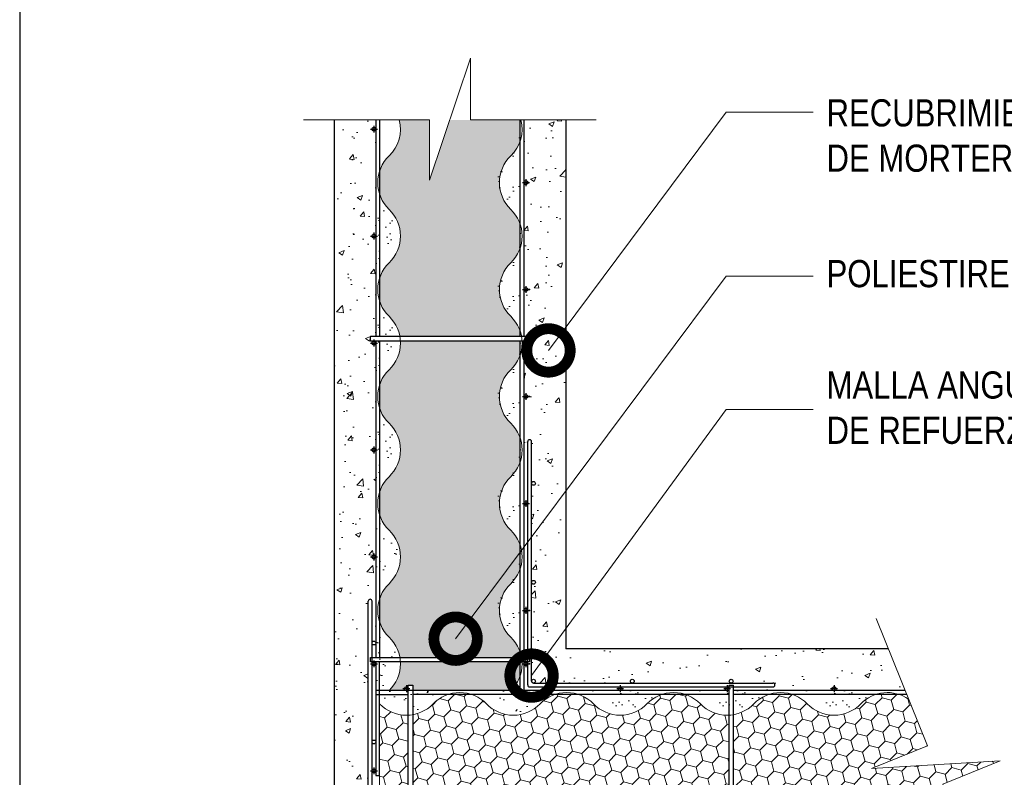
# Model space of a CAD drawing. Header units: millimetres. Extents: x 0 to 30, y 0 to 35.5.
# Tile 1 of 4: x 4 to 13.1, y 15 to 22. Entities that reach past the tile are written whole.
import ezdxf

# ---------------------------------------------------------------- set-up
doc = ezdxf.new("R2010")
doc.units = ezdxf.units.MM
doc.linetypes.add('CONTINUA', pattern=[0])
doc.linetypes.add('DASHED2', pattern=[9.524999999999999, 6.35, -3.175])
for name, color, linetype, lineweight in [('CONSTRUPANEL', 170, 'Continuous', 20), ('hatch', 252, 'Continuous', 0), ('LAMINA ACCESORIOS', 1, 'Continuous', 30), ('TEXTO', 7, 'DASHED2', 0)]:
    doc.layers.add(name, color=color, linetype=linetype, lineweight=lineweight)
doc.styles.add('Erika', font='techl___.ttf', dxfattribs={"height": 0.25})
doc.dimstyles.new('Erika', dxfattribs={"dimtxt": 0.25, "dimasz": 0.8, "dimexe": 0.5, "dimexo": 0.5, "dimgap": 0, "dimtad": 0, "dimlfac": 0.1, "dimzin": 1, "dimdsep": 46, "dimtxsty": 'Erika', "dimblk": 'DOTSMALL', "dimcen": 2.5, "dimse1": 1, "dimse2": 1, "dimclrd": 252, "dimclre": 252, "dimclrt": 256, "dimadec": 0, "dimazin": 0, "dimtfac": 1, "dimtmove": 0, "dimatfit": 3, "dimldrblk": 'DOTSMALL', "dimfxl": 1, "dimlwd": 0, "dimlwe": 0, "dimarcsym": 0})
pattern_1 = [(127.5, (43.91091846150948, -217.836710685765), (-0.2158042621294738, -0.0070552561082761), [0, -0.17024, 0, -0.1904, 0, -0.182]), (97.49999999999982, (43.91091846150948, -217.836710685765), (-0.3160803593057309, 0.1982149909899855), [0, -0.09183999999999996, 0, -0.15344, 0, -0.05879999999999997]), (57.49999999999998, (43.91091846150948, -217.9744706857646), (-0.0006338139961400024, 0.3487838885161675), [0, -0.05599999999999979, 0, -0.2015999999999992, 0, -0.2631999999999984]), (47.5, (43.91091846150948, -217.9744706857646), (-0.09829966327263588, 0.3366861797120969), [0, -0.028, 0, -0.13216, 0, -0.1512])]
pattern_2 = [(37.50000000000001, (-226.3322056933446, -20.82661461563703), (-0.007055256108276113, 0.2158042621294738), [0, -0.17024, 0, -0.1904, 0, -0.182]), (7.500000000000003, (-226.3322056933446, -20.82661461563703), (0.1982149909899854, 0.3160803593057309), [0, -0.09183999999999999, 0, -0.15344, 0, -0.0588]), (327.5, (-226.4699656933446, -20.82661461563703), (0.3487838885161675, 0.0006338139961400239), [0, -0.05600000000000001, 0, -0.2016, 0, -0.2632]), (317.5, (-226.4699656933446, -20.82661461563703), (0.3366861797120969, 0.09829966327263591), [0, -0.028, 0, -0.13216, 0, -0.1512])]
pattern_3 = [(105, (3.532781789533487, -8.522587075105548), (-0.1071651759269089, 0.107165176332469), [0.0875, -0.175]), (225, (3.532781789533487, -8.522587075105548), (-0.03922517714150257, -0.1463903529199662), [0.0875, -0.175]), (165, (3.532781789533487, -8.522587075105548), (-0.1463903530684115, -0.03922517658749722), [-0.175, 0.0875])]

# ---------------------------------------------------------------- blocks, each defined once
blk = doc.blocks.new('_DotSmall')
at = {"color": 0, "linetype": 'ByBlock', "const_width": 0.5}
blk.add_lwpolyline([(-0.0625, 0, 1), (0.0625, 0, 1)], format="xyb", close=True, dxfattribs=at)

msp = doc.modelspace()

# ---------------------------------------------------------------- hatches: boundary and pattern name
at = {"layer": 'hatch', "linetype": 'Continuous'}
h = msp.add_hatch(dxfattribs=at)
h.set_pattern_fill('AR-CONC', color=256, scale=0.06999999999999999, style=0)
h.set_pattern_definition([(49.99999999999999, (3.532781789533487, -8.522587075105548), (0.5020821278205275, -0.04392649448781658), [0.0525, -0.5775]), (355, (3.532781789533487, -8.522587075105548), (-0.09712593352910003, 0.5265344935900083), [0.042, -0.4620000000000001]), (100.4513999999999, (3.574621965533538, -8.526247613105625), (0.404956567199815, 0.4826076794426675), [0.04461813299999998, -0.4907994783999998]), (46.18420000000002, (3.532781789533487, -8.38258707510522), (0.7470687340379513, -0.1158633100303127), [0.07874999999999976, -0.8662499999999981]), (96.63559999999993, (3.595037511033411, -8.392242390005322), (0.6542638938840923, 0.6818825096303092), [0.0669272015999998, -0.7361990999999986]), (351.1842, (3.532781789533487, -8.38258707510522), (0.654263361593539, 0.6818830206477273), [0.06300000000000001, -0.6930000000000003]), (21, (3.602781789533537, -8.41758707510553), (0.4178349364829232, -0.2818332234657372), [0.0525, -0.5775]), (326.0000000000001, (3.602781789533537, -8.41758707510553), (0.1703207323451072, 0.5076050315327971), [0.042, -0.4620000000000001]), (71.4514, (3.63760135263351, -8.441073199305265), (0.5881558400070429, 0.2257713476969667), [0.04461813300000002, -0.4907994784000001]), (37.50000000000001, (3.532781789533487, -8.522587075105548), (0.008511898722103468, 0.2330256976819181), [0, -0.4564, 0, -0.469, 0, -0.4637500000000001]), (7.500000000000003, (3.532781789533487, -8.522587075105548), (0.184148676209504, 0.2760881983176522), [0, -0.2674, 0, -0.4459, 0, -0.17675]), (327.5, (3.37668178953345, -8.522587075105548), (0.3736757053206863, -0.01578841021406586), [0, -0.175, 0, -0.546, 0, -0.7245]), (317.5, (3.3066817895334, -8.522587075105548), (0.4082303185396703, 0.07007348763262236), [0, -0.2275, 0, -0.3626, 0, -0.5145000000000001])])
edge = h.paths.add_edge_path(flags=17)
edge.add_line((9.02592441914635, 21.05914252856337), (8.640924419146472, 21.05914252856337))
edge.add_line((8.640924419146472, 21.05914252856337), (8.640924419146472, 20.48231302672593))
edge.add_arc((8.6584244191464, 20.48231305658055), 0.01749999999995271, -9.774535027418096e-05, 180.0000977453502, ccw=False)
edge.add_arc((8.6584244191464, 20.48231299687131), 0.01749999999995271, -180.00009774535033, 9.774535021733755e-05, ccw=False)
edge.add_line((8.640924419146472, 20.48231302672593), (8.640924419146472, 19.49811302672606))
edge.add_arc((8.6584244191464, 19.49811305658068), 0.01749999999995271, -9.774535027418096e-05, 180.0000977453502, ccw=False)
edge.add_arc((8.6584244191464, 19.49811299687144), 0.01749999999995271, -180.00009774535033, 9.774535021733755e-05, ccw=False)
edge.add_line((8.640924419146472, 19.49811302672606), (8.640924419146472, 19.06551302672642))
edge.add_line((8.640924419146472, 19.06551302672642), (8.68992441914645, 19.06551302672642))
edge.add_line((8.68992441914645, 19.06551302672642), (8.68992441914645, 19.02351302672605))
edge.add_line((8.68992441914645, 19.02351302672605), (8.6584244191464, 19.02351302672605))
edge.add_arc((8.6584244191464, 19.00601302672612), 0.01749999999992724, 0, 90, ccw=False)
edge.add_arc((8.6584244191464, 19.0060129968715), 0.01749999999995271, -180.00009774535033, 9.774535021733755e-05, ccw=False)
edge.add_line((8.640924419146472, 19.00601302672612), (8.640924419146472, 18.51394942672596))
edge.add_arc((8.6584244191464, 18.51394945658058), 0.01749999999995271, -9.774535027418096e-05, 180.0000977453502, ccw=False)
edge.add_arc((8.6584244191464, 18.51394939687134), 0.01749999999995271, -180.00009774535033, 9.774535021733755e-05, ccw=False)
edge.add_line((8.640924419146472, 18.51394942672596), (8.640924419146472, 17.52974942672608))
edge.add_arc((8.658424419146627, 17.52974942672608), 0.01750000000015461, 16.75543390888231, 180, ccw=False)
edge.add_line((8.67518143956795, 17.53479445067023), (8.67518143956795, 18.09922826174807))
edge.add_arc((8.692681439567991, 18.09922826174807), 0.01750000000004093, 0, 180, ccw=False)
edge.add_line((8.710181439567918, 18.09922826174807), (8.710181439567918, 17.71422826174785))
edge.add_arc((8.727681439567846, 17.71422826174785), 0.01749999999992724, 0, 180, ccw=False)
edge.add_arc((8.727681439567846, 17.71422826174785), 0.01750000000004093, -180, 0, ccw=False)
edge.add_line((8.710181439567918, 17.71422826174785), (8.710181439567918, 16.80422826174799))
edge.add_arc((8.727681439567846, 16.80422826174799), 0.01749999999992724, 0, 180, ccw=False)
edge.add_arc((8.727681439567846, 16.80422826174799), 0.01750000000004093, -180, 0, ccw=False)
edge.add_line((8.710181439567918, 16.80422826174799), (8.710181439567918, 16.51640645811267))
edge.add_line((8.710181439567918, 16.51640645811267), (9.02592441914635, 16.96296234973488))
edge.add_line((9.02592441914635, 16.96296234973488), (9.02592441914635, 21.05914252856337))
edge = h.paths.add_edge_path(flags=17)
edge.add_line((9.02592441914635, 16.4857352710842), (9.025924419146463, 16.96296234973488))
edge.add_line((9.025924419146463, 16.96296234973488), (8.710181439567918, 16.51640645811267))
edge.add_line((8.710181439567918, 16.51640645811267), (8.710181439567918, 15.89422826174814))
edge.add_arc((8.727681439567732, 15.89422826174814), 0.01749999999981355, 63.475075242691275, 180, ccw=False)
edge.add_line((8.735496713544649, 15.90988621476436), (9.02592441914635, 16.4857352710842))
edge = h.paths.add_edge_path(flags=17)
edge.add_line((9.025924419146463, 16.1923994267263), (9.025924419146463, 16.48573527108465))
edge.add_line((9.025924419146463, 16.48573527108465), (8.735496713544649, 15.90988621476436))
edge.add_arc((8.727681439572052, 15.89422826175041), 0.01749999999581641, -7.444327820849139e-09, 63.47507525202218, ccw=False)
edge.add_arc((8.727681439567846, 15.89422826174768), 0.01750000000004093, -89.99999999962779, 1.4887859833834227e-09, ccw=False)
edge.add_line((8.72768143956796, 15.87672826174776), (9.637681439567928, 15.87672826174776))
edge.add_arc((9.637681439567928, 15.89422826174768), 0.01749999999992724, 179.9999999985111, 270, ccw=False)
edge.add_arc((9.637681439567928, 15.89422826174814), 0.01750000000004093, 0, 180, ccw=False)
edge.add_arc((9.637681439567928, 15.89422826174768), 0.01750000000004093, -90, 1.4887859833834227e-09, ccw=False)
edge.add_line((9.637681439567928, 15.87672826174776), (10.5476814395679, 15.87672826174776))
edge.add_arc((10.54768143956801, 15.89422826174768), 0.01749999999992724, 179.9999999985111, 269.9999999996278, ccw=False)
edge.add_arc((10.54768143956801, 15.89422826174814), 0.01750000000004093, 0, 180, ccw=False)
edge.add_arc((10.54768143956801, 15.89422826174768), 0.01749999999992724, -90.00000000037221, 1.4887859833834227e-09, ccw=False)
edge.add_line((10.5476814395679, 15.87672826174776), (10.93268143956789, 15.87672826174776))
edge.add_arc((10.93268143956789, 15.85922826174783), 0.01749999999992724, -90, 90, ccw=False)
edge.add_line((10.93268143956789, 15.8417282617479), (10.57001801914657, 15.8417282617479))
edge.add_line((10.57001801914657, 15.8417282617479), (10.57001801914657, 15.80739942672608))
edge.add_line((10.57001801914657, 15.80739942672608), (11.49471801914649, 15.80739942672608))
edge.add_arc((11.49471801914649, 15.82489942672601), 0.01749999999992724, 180, 270, ccw=False)
edge.add_arc((11.49471801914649, 15.82489942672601), 0.01749999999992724, 0, 180, ccw=False)
edge.add_arc((11.49471801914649, 15.82489942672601), 0.01750000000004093, -90, 0, ccw=False)
edge.add_line((11.49471801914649, 15.80739942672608), (12.47891801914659, 15.80739942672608))
edge.add_arc((12.47891801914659, 15.82489942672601), 0.01749999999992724, 180, 270, ccw=False)
edge.add_arc((12.47891801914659, 15.82489942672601), 0.01750000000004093, 0, 180, ccw=False)
edge.add_arc((12.47891801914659, 15.82489942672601), 0.01749999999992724, -90, 0, ccw=False)
edge.add_line((12.47891801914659, 15.80739942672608), (12.14988875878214, 15.80739942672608))
edge.add_line((12.14988875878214, 15.80739942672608), (11.99461708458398, 16.1923994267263))
edge.add_line((11.99461708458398, 16.1923994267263), (9.025924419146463, 16.1923994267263))
edge = h.paths.add_edge_path()
edge.add_line((6.891904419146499, 14.05837942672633), (11.93748778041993, 14.05837942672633))
edge.add_line((11.93748778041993, 14.05837942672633), (12.14866666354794, 14.05837942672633))
edge.add_line((12.14866666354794, 14.05837942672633), (12.25469313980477, 14.05837942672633))
edge.add_line((12.25469313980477, 14.05837942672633), (12.4191558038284, 14.05837942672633))
edge.add_line((12.4191558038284, 14.05837942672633), (12.41917440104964, 14.05837942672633))
edge.add_arc((12.64011217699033, 13.12363689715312), 0.9604983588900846, 76.70150905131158, 103.29849094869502, ccw=False)
edge.add_arc((13.75317721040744, 14.64770878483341), 1.069205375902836, 191.017215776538, 213.4483079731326, ccw=False)
edge.add_line((12.7036774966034, 14.4433794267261), (12.97101801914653, 14.4433794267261))
edge.add_arc((12.97101801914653, 14.42587942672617), 0.01749999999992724, 0, 90, ccw=False)
edge.add_arc((12.97101801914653, 14.42587942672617), 0.01750000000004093, -180, 0, ccw=False)
edge.add_arc((12.97101801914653, 14.42587942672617), 0.01749999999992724, 90, 180, ccw=False)
edge.add_line((12.97101801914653, 14.4433794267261), (11.98681801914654, 14.4433794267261))
edge.add_arc((11.98681801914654, 14.42587942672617), 0.01749999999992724, 0, 90, ccw=False)
edge.add_arc((11.98681801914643, 14.42587942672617), 0.01750000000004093, -180, 0, ccw=False)
edge.add_arc((11.98681801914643, 14.42587942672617), 0.01749999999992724, 89.99999999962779, 180, ccw=False)
edge.add_line((11.98681801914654, 14.4433794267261), (11.00261801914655, 14.4433794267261))
edge.add_arc((11.00261801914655, 14.42587942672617), 0.01749999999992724, 0, 90, ccw=False)
edge.add_arc((11.00261801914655, 14.42587942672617), 0.01749999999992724, -180, 0, ccw=False)
edge.add_arc((11.00261801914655, 14.42587942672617), 0.01750000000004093, 90, 180, ccw=False)
edge.add_line((11.00261801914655, 14.4433794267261), (10.57001801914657, 14.4433794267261))
edge.add_line((10.57001801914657, 14.4433794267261), (10.57001801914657, 14.39437942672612))
edge.add_line((10.57001801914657, 14.39437942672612), (10.52801801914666, 14.39437942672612))
edge.add_line((10.52801801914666, 14.39437942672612), (10.52801801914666, 14.42587942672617))
edge.add_arc((10.51051801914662, 14.42587942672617), 0.01750000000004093, -180, 0, ccw=False)
edge.add_arc((10.5105180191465, 14.42587942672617), 0.01749999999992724, 90, 180, ccw=False)
edge.add_line((10.5105180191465, 14.4433794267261), (10.01845441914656, 14.4433794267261))
edge.add_arc((10.01845441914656, 14.42587942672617), 0.01749999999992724, 0, 90, ccw=False)
edge.add_arc((10.01845441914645, 14.42587942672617), 0.01750000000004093, -180, 0, ccw=False)
edge.add_arc((10.01845441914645, 14.42587942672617), 0.01749999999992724, 89.99999999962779, 180, ccw=False)
edge.add_line((10.01845441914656, 14.4433794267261), (9.034254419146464, 14.4433794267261))
edge.add_arc((9.034254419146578, 14.42587942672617), 0.01749999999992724, 0, 90.00000000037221, ccw=False)
edge.add_line((9.051754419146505, 14.42587942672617), (9.061913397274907, 14.42587942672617))
edge.add_arc((9.079404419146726, 14.42531893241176), 0.0174999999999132, 0, 178.1646027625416, ccw=False)
edge.add_arc((9.079404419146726, 14.4253189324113), 0.01749999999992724, -90, 1.4887859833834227e-09, ccw=False)
edge.add_line((9.079404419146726, 14.40781893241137), (9.464404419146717, 14.40781893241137))
edge.add_arc((9.464404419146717, 14.39031893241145), 0.01749999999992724, -90, 90, ccw=False)
edge.add_line((9.464404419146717, 14.37281893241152), (7.224404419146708, 14.37281893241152))
edge.add_arc((7.224404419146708, 14.39031893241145), 0.01749999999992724, 180, 270, ccw=False)
edge.add_line((7.206904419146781, 14.39031893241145), (7.206904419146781, 16.63031893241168))
edge.add_arc((7.224404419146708, 16.63031893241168), 0.01749999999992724, 0, 180, ccw=False)
edge.add_line((7.241904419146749, 16.63031893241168), (7.241904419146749, 16.24531893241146))
edge.add_arc((7.259404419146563, 16.24531899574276), 0.01749999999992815, -0.00020734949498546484, 180.0002073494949, ccw=False)
edge.add_line((7.27690441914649, 16.24531893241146), (7.27690441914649, 17.03764942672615))
edge.add_arc((7.259404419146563, 17.03764942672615), 0.01749999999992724, -180, 0, ccw=False)
edge.add_arc((7.259404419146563, 17.03764942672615), 0.01750000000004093, 0, 180, ccw=False)
edge.add_line((7.27690441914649, 17.03764942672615), (7.27690441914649, 18.02184942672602))
edge.add_arc((7.259404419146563, 18.02184942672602), 0.01749999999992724, -180, 0, ccw=False)
edge.add_arc((7.259404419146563, 18.02184942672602), 0.01750000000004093, 0, 180, ccw=False)
edge.add_line((7.27690441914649, 18.02184942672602), (7.27690441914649, 19.00601302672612))
edge.add_arc((7.259404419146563, 19.00601302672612), 0.01749999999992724, -180, 0, ccw=False)
edge.add_arc((7.259404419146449, 19.00601302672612), 0.01749999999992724, 90, 180, ccw=False)
edge.add_line((7.259404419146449, 19.02351302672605), (7.227904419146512, 19.02351302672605))
edge.add_line((7.227904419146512, 19.02351302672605), (7.227904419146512, 19.06551302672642))
edge.add_line((7.227904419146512, 19.06551302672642), (7.27690441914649, 19.06551302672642))
edge.add_line((7.27690441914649, 19.06551302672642), (7.27690441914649, 19.990213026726))
edge.add_arc((7.259404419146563, 19.99021300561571), 0.01749999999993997, -180.00006911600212, 6.91160020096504e-05, ccw=False)
edge.add_arc((7.259404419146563, 19.99021304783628), 0.01750000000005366, -6.91160020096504e-05, 180.000069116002, ccw=False)
edge.add_line((7.27690441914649, 19.990213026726), (7.27690441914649, 20.97441302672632))
edge.add_arc((7.259404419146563, 20.97441299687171), 0.01749999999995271, -180.00009774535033, 9.774535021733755e-05, ccw=False)
edge.add_arc((7.259404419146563, 20.97441305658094), 0.01750000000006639, -9.774535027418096e-05, 180.0000977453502, ccw=False)
edge.add_line((7.27690441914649, 20.97441302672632), (7.27690441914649, 21.05914252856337))
edge.add_line((7.27690441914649, 21.05914252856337), (6.891904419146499, 21.05914252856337))
edge.add_line((6.891904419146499, 21.05914252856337), (6.891904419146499, 14.05837942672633))
h = msp.add_hatch(dxfattribs=at)
h.set_pattern_fill('HONEY', color=256, scale=0.7, angle=105, style=0)
h.set_pattern_definition(pattern_3)
h.paths.add_polyline_path([(8.518914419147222, 17.77579942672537, 0.1212544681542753), (8.60592441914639, 17.91438370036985), (8.60592441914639, 18.12931515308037, 0.1212544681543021), (8.518914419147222, 18.26789942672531, -0.4239584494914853), (8.518914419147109, 18.75999942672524, 0.1212544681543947), (8.60592441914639, 18.89858370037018), (8.605924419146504, 19.02351302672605), (7.502783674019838, 19.02351302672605, -0.2165453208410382), (7.398914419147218, 18.75999942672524, 0.1212544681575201), (7.311904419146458, 18.62141515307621), (7.311904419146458, 18.40648370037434, 0.1212544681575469), (7.398914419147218, 18.26789942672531, -0.4239584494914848), (7.398914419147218, 17.77579942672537, 0.1212544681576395), (7.311904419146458, 17.63721515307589), (7.311904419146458, 17.42228370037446, 0.1212544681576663), (7.398914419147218, 17.28369942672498, -0.4239584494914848), (7.398914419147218, 16.79159942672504, 0.1212544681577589), (7.311904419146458, 16.65301515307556), (7.311904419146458, 16.43808370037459, 0.1212544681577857), (7.398914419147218, 16.29949942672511, -0.1581195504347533), (7.498019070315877, 16.11294942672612), (8.605924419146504, 16.11294942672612), (8.605924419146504, 16.16091515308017, 0.1212544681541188), (8.518914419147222, 16.29949942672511, -0.4239584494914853), (8.518914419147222, 16.79159942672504, 0.1212544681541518), (8.60592441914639, 16.93018370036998), (8.60592441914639, 17.1451151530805, 0.1212544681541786), (8.518914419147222, 17.28369942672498, -0.4239584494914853)])
h.paths.add_polyline_path([(7.502781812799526, 16.0709494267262, -0.2165731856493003), (7.398914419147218, 15.80739942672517), (7.55795441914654, 15.80739942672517, -0.4142135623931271), (7.540454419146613, 15.82489942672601, -1), (7.575454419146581, 15.82489942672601), (7.575454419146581, 15.85639942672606), (7.617454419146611, 15.85639942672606), (7.617454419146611, 15.80739942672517), (8.518914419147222, 15.80739942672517, 0.008607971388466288), (8.527243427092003, 15.81573906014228, -0.1386010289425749), (8.524654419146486, 15.82489942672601, -0.5425140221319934), (8.549250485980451, 15.84089617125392, 0.0878641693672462), (8.60592441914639, 15.94598370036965), (8.60592441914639, 16.0709494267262)])
h.paths.add_polyline_path([(16.77301760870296, 16.07094942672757, -0.2165731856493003), (16.66915021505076, 15.80739942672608), (17.05590709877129, 15.80739942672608, -0.4142135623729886), (17.03840709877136, 15.82489942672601, -1), (17.07340709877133, 15.82489942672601, -0.4142135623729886), (17.05590709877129, 15.80739942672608), (17.78915021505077, 15.80739942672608, 0.1212544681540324), (17.87616021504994, 15.94598370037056), (17.87616021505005, 16.07094942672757)])
h.paths.add_polyline_path([(16.66915021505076, 16.79159942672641, 0.121254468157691), (16.58214021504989, 16.65301515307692), (16.58214021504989, 16.4380837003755, 0.1212544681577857), (16.66915021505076, 16.29949942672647, -0.1581195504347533), (16.76825486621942, 16.11294942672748), (17.87616021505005, 16.11294942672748), (17.87616021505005, 16.16091515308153, 0.1212544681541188), (17.78915021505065, 16.29949942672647, -0.4239584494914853), (17.78915021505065, 16.79159942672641, 0.1212544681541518), (17.87616021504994, 16.93018370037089), (17.87616021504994, 17.14511515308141, 0.1212544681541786), (17.78915021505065, 17.28369942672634, -0.4239584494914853), (17.78915021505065, 17.77579942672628, 0.1212544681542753), (17.87616021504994, 17.91438370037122), (17.87616021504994, 18.12931515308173, 0.1212544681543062), (17.78915021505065, 18.26789942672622, -0.4239584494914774), (17.78915021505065, 18.75999942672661, 0.1212544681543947), (17.87616021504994, 18.89858370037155), (17.87616021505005, 19.02351302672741), (16.7730194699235, 19.02351302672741, -0.2165453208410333), (16.66915021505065, 18.75999942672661, 0.1212544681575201), (16.58214021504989, 18.62141515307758), (16.58214021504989, 18.40648370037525, 0.1212544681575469), (16.66915021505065, 18.26789942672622, -0.4239584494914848), (16.66915021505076, 17.77579942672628, 0.1212544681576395), (16.58214021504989, 17.63721515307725), (16.58214021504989, 17.42228370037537, 0.1212544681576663), (16.66915021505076, 17.28369942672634, -0.4239584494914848)])
edge = h.paths.add_edge_path()
edge.add_line((17.22701742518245, 21.05914252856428), (17.03965655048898, 20.50460285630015))
edge.add_line((17.03965655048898, 20.50460285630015), (17.03965655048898, 21.05914252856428))
edge.add_line((17.03965655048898, 21.05914252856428), (16.76282345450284, 21.05914252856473))
edge.add_arc((16.43112596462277, 20.97444942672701), 0.3423392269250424, -45.94985314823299, 14.323430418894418, ccw=False)
edge.add_arc((16.90717446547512, 20.48234942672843), 0.3423392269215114, 134.0501468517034, 161.7046199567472)
edge.add_line((16.58214021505, 20.58981515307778), (16.58214021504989, 20.37488370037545))
edge.add_arc((16.90717446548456, 20.48234942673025), 0.3423392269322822, 198.2953800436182, 225.9498531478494)
edge.add_arc((16.43112596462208, 19.99024942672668), 0.3423392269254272, -45.94985314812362, 45.949853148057, ccw=False)
edge.add_arc((16.90717446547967, 19.49814942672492), 0.3423392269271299, 134.0501468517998, 161.704619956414)
edge.add_line((16.58214021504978, 19.60561515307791), (16.58214021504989, 19.39068370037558))
edge.add_arc((16.90717446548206, 19.49814942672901), 0.3423392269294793, 198.2953800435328, 225.9498531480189)
edge.add_arc((16.43112596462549, 19.00604942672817), 0.3423392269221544, 10.002892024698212, 45.94985314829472, ccw=False)
edge.add_line((16.76826128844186, 19.06551302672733), (17.87616021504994, 19.06551302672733))
edge.add_line((17.87616021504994, 19.06551302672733), (17.87616021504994, 19.11351515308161))
edge.add_arc((17.55112596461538, 19.0060494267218), 0.3423392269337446, 18.29538004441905, 45.9498531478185)
edge.add_arc((18.02717446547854, 19.49814942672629), 0.342339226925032, 134.0501468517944, 225.9498531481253, ccw=False)
edge.add_arc((17.55112596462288, 19.99024942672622), 0.342339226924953, 314.050146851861, 341.7046199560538)
edge.add_line((17.87616021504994, 19.88278370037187), (17.87616021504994, 20.09771515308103))
edge.add_arc((17.55112596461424, 19.99024942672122), 0.342339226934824, 18.29538004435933, 45.94985314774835)
edge.add_arc((18.02717446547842, 20.48234942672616), 0.342339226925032, 134.050146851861, 225.9498531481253, ccw=False)
edge.add_arc((17.55112596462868, 20.97444942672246), 0.3423392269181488, 314.0501468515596, 341.7046199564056)
edge.add_line((17.87616021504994, 20.8669837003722), (17.87616021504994, 21.05914252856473))
edge.add_line((17.87616021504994, 21.05914252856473), (17.22701742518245, 21.05914252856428))
edge = h.paths.add_edge_path()
edge.add_line((7.956781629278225, 21.05914252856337), (7.769420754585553, 20.50460285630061))
edge.add_line((7.769420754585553, 20.50460285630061), (7.769420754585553, 21.05914252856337))
edge.add_line((7.769420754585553, 21.05914252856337), (7.492587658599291, 21.05914252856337))
edge.add_arc((7.160890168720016, 20.97444942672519), 0.3423392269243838, -45.949853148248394, 14.323430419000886, ccw=False)
edge.add_arc((7.636938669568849, 20.48234942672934), 0.3423392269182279, 134.0501468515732, 161.7046199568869)
edge.add_line((7.311904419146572, 20.58981515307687), (7.311904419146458, 20.37488370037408))
edge.add_arc((7.636938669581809, 20.48234942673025), 0.3423392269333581, 198.2953800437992, 225.9498531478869)
edge.add_arc((7.160890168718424, 19.99024942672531), 0.3423392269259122, -45.949853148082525, 45.949853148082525, ccw=False)
edge.add_arc((7.636938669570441, 19.49814942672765), 0.342339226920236, 134.0501468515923, 161.7046199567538)
edge.add_line((7.311904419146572, 19.605615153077), (7.311904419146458, 19.39068370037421))
edge.add_arc((7.636938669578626, 19.49814942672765), 0.3423392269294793, 198.2953800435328, 225.9498531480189)
edge.add_arc((7.160890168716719, 19.00604942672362), 0.3423392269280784, 10.0028920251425, 45.949853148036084, ccw=False)
edge.add_line((7.498025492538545, 19.06551302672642), (8.60592441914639, 19.06551302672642))
edge.add_line((8.60592441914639, 19.06551302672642), (8.60592441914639, 19.11351515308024))
edge.add_arc((8.280890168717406, 19.00604942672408), 0.3423392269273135, 18.29538004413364, 45.94985314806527)
edge.add_arc((8.756938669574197, 19.49814942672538), 0.3423392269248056, 134.0501468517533, 225.9498531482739, ccw=False)
edge.add_arc((8.280890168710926, 19.99024942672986), 0.3423392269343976, 314.0501468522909, 341.7046199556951)
edge.add_line((8.605924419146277, 19.88278370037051), (8.60592441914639, 20.09771515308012))
edge.add_arc((8.28089016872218, 19.99024942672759), 0.342339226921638, 18.29538004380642, 45.94985314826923)
edge.add_arc((8.756938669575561, 20.48234942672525), 0.3423392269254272, 134.0501468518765, 225.949853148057, ccw=False)
edge.add_arc((8.280890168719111, 20.97444942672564), 0.3423392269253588, 314.0501468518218, 341.7046199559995)
edge.add_line((8.605924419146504, 20.86698370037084), (8.60592441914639, 21.05914252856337))
edge.add_line((8.60592441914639, 21.05914252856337), (7.956781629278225, 21.05914252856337))
h = msp.add_hatch(dxfattribs=at)
h.set_pattern_fill('AR-SAND', color=256, scale=0.112, angle=90, style=0)
h.set_pattern_definition([(127.5, (43.9104048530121, -213.9129942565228), (-0.2158042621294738, -0.0070552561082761), [0, -0.17024, 0, -0.1904, 0, -0.182]), (97.49999999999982, (43.9104048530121, -213.9129942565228), (-0.3160803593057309, 0.1982149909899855), [0, -0.09183999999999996, 0, -0.15344, 0, -0.05879999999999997]), (57.49999999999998, (43.9104048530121, -214.0507542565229), (-0.0006338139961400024, 0.3487838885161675), [0, -0.05599999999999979, 0, -0.2015999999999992, 0, -0.2631999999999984]), (47.5, (43.9104048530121, -214.0507542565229), (-0.09829966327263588, 0.3366861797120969), [0, -0.028, 0, -0.13216, 0, -0.1512])])
h.paths.add_polyline_path([(8.605410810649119, 20.96136585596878, -0.2032244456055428), (8.50109583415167, 20.71531585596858, 0.4239584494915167), (8.50109583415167, 20.22321585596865, -0.2032244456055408), (8.605410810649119, 19.97716585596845)])
h = msp.add_hatch(dxfattribs=at)
h.set_pattern_fill('AR-SAND', color=256, scale=0.112, angle=90, style=0)
h.set_pattern_definition(pattern_1)
h.paths.add_polyline_path([(7.381609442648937, 20.23629942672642, -0.2032244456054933), (7.277294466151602, 20.48234942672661), (7.277294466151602, 19.49814942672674, -0.2032244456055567), (7.381609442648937, 19.74419942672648, 0.4239584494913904)])
h = msp.add_hatch(dxfattribs=at)
h.set_pattern_fill('AR-SAND', color=256, scale=0.112, angle=90, style=0)
h.set_pattern_definition([(127.5, (43.91114086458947, -214.9196306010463), (-0.2158042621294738, -0.0070552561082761), [0, -0.17024, 0, -0.1904, 0, -0.182]), (97.49999999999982, (43.91114086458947, -214.9196306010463), (-0.3160803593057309, 0.1982149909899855), [0, -0.09183999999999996, 0, -0.15344, 0, -0.05879999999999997]), (57.49999999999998, (43.91114086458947, -215.0573906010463), (-0.0006338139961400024, 0.3487838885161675), [0, -0.05599999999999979, 0, -0.2015999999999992, 0, -0.2631999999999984]), (47.5, (43.91114086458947, -215.0573906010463), (-0.09829966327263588, 0.3366861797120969), [0, -0.028, 0, -0.13216, 0, -0.1512])])
h.paths.add_polyline_path([(8.606146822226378, 19.95472951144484, -0.2032244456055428), (8.501831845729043, 19.70867951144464, 0.4239584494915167), (8.501831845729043, 19.21657951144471, -0.2032244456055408), (8.606146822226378, 18.97052951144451)])
h = msp.add_hatch(dxfattribs=at)
h.set_pattern_fill('AR-SAND', color=256, scale=0.112, angle=90, style=0)
h.set_pattern_definition([(127.5, (43.91091846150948, -218.8209106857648), (-0.2158042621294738, -0.0070552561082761), [0, -0.17024, 0, -0.1904, 0, -0.182]), (97.49999999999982, (43.91091846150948, -218.8209106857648), (-0.3160803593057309, 0.1982149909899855), [0, -0.09183999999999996, 0, -0.15344, 0, -0.05879999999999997]), (57.49999999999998, (43.91091846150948, -218.9586706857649), (-0.0006338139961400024, 0.3487838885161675), [0, -0.05599999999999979, 0, -0.2015999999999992, 0, -0.2631999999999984]), (47.5, (43.91091846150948, -218.9586706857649), (-0.09829966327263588, 0.3366861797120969), [0, -0.028, 0, -0.13216, 0, -0.1512])])
h.paths.add_polyline_path([(7.381609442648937, 19.25209942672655, -0.2032244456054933), (7.277294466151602, 19.49814942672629), (7.277294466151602, 18.51394942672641, -0.2032244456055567), (7.381609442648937, 18.75999942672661, 0.4239584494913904)])
h = msp.add_hatch(dxfattribs=at)
h.set_pattern_fill('AR-SAND', color=256, scale=0.112, angle=90, style=0)
h.set_pattern_definition([(127.5, (43.91114086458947, -215.9038306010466), (-0.2158042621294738, -0.0070552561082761), [0, -0.17024, 0, -0.1904, 0, -0.182]), (97.49999999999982, (43.91114086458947, -215.9038306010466), (-0.3160803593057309, 0.1982149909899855), [0, -0.09183999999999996, 0, -0.15344, 0, -0.05879999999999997]), (57.49999999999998, (43.91114086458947, -216.0415906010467), (-0.0006338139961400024, 0.3487838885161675), [0, -0.05599999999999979, 0, -0.2015999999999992, 0, -0.2631999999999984]), (47.5, (43.91114086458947, -216.0415906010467), (-0.09829966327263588, 0.3366861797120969), [0, -0.028, 0, -0.13216, 0, -0.1512])])
h.paths.add_polyline_path([(8.606146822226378, 18.97052951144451, -0.2032244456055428), (8.501831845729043, 18.72447951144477, 0.4239584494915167), (8.501831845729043, 18.23237951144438, -0.2032244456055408), (8.606146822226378, 17.98632951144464)])
h = msp.add_hatch(dxfattribs=at)
h.set_pattern_fill('AR-SAND', color=256, scale=0.112, angle=90, style=0)
h.set_pattern_definition([(127.5, (43.91091879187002, -219.8055862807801), (-0.2158042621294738, -0.0070552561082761), [0, -0.17024, 0, -0.1904, 0, -0.182]), (97.49999999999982, (43.91091879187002, -219.8055862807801), (-0.3160803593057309, 0.1982149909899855), [0, -0.09183999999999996, 0, -0.15344, 0, -0.05879999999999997]), (57.49999999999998, (43.91091879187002, -219.9433462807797), (-0.0006338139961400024, 0.3487838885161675), [0, -0.05599999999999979, 0, -0.2015999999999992, 0, -0.2631999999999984]), (47.5, (43.91091879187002, -219.9433462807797), (-0.09829966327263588, 0.3366861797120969), [0, -0.028, 0, -0.13216, 0, -0.1512])])
h.paths.add_polyline_path([(7.381609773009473, 18.26742383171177, -0.2032244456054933), (7.277294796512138, 18.51347383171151), (7.277294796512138, 17.52927383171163, -0.2032244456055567), (7.381609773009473, 17.77532383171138, 0.4239584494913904)])
h = msp.add_hatch(dxfattribs=at)
h.set_pattern_fill('AR-SAND', color=256, scale=0.112, angle=90, style=0)
h.set_pattern_definition([(127.5, (43.91091846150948, -216.8525106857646), (-0.2158042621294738, -0.0070552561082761), [0, -0.17024, 0, -0.1904, 0, -0.182]), (97.49999999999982, (43.91091846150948, -216.8525106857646), (-0.3160803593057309, 0.1982149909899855), [0, -0.09183999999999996, 0, -0.15344, 0, -0.05879999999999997]), (57.49999999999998, (43.91091846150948, -216.9902706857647), (-0.0006338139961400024, 0.3487838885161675), [0, -0.05599999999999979, 0, -0.2015999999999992, 0, -0.2631999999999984]), (47.5, (43.91091846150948, -216.9902706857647), (-0.09829966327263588, 0.3366861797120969), [0, -0.028, 0, -0.13216, 0, -0.1512])])
h.paths.add_polyline_path([(8.60592441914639, 18.02184942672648, -0.2032244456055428), (8.501609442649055, 17.77579942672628, 0.4239584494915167), (8.501609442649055, 17.28369942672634, -0.2032244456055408), (8.60592441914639, 17.03764942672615)])
h = msp.add_hatch(dxfattribs=at)
h.set_pattern_fill('AR-SAND', color=256, scale=0.112, angle=90, style=0)
h.set_pattern_definition(pattern_1)
h.paths.add_polyline_path([(7.381609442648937, 17.28369942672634, -0.2032244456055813), (7.277294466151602, 17.52974942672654), (7.277294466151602, 16.54554942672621, -0.2032244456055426), (7.381609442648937, 16.79159942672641, 0.4239584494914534)])
h = msp.add_hatch(dxfattribs=at)
h.set_pattern_fill('AR-SAND', color=256, scale=0.112, angle=90, style=0)
h.set_pattern_definition(pattern_1)
h.paths.add_polyline_path([(8.60592441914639, 17.03764942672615, -0.2032244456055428), (8.501609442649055, 16.79159942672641, 0.4239584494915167), (8.501609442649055, 16.29949942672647, -0.2032244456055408), (8.60592441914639, 16.05344942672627)])
h = msp.add_hatch(dxfattribs=at)
h.set_pattern_fill('AR-SAND', color=256, scale=0.112, angle=90, style=0)
h.set_pattern_definition(pattern_1)
h.paths.add_polyline_path([(7.381609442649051, 16.29949942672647, -0.203224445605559), (7.277294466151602, 16.54554942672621), (7.277294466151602, 15.80739942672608), (7.381609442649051, 15.80739942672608, 0.4239584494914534)])
h = msp.add_hatch(dxfattribs=at)
h.set_pattern_fill('AR-SAND', color=256, scale=0.112, style=0)
h.set_pattern_definition(pattern_2)
h.paths.add_polyline_path([(7.804004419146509, 15.70269440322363, -0.203224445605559), (8.050054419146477, 15.80700937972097), (7.311904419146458, 15.80700937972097), (7.311904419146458, 15.70269440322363, 0.4239584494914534)])
h = msp.add_hatch(dxfattribs=at)
h.set_pattern_fill('HONEY', color=256, scale=0.7, angle=105, style=0)
h.set_pattern_definition(pattern_3)
h.paths.add_polyline_path([(7.575454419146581, 15.58152203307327, -0.2165731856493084), (7.311904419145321, 15.68538942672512), (7.311904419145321, 14.56538942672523, 0.1212544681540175), (7.450488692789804, 14.47837942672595), (7.575454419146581, 14.47837942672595)])
h.paths.add_polyline_path([(9.280304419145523, 14.56538942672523, 0.1212544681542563), (9.418888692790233, 14.47837942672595), (9.633820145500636, 14.47837942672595, 0.1212544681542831), (9.772404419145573, 14.56538942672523, -0.4239584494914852), (10.26450441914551, 14.56538942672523, 0.1212544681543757), (10.40308869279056, 14.47837942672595), (10.52801801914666, 14.47837942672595), (10.52801801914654, 15.58152017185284, -0.2165453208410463), (10.26450441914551, 15.68538942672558, 0.121254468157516), (10.12592014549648, 15.77239942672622), (9.910988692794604, 15.77239942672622, 0.1212544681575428), (9.772404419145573, 15.68538942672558, -0.423958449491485), (9.280304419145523, 15.68538942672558, 0.1212544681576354), (9.141720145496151, 15.77239942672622), (8.92678869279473, 15.77239942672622, 0.1212544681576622), (8.788204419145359, 15.68538942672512, -0.423958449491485), (8.296104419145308, 15.68538942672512, 0.1212544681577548), (8.157520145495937, 15.77239942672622), (7.942588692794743, 15.77239942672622, 0.1212544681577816), (7.804004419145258, 15.68538942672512, -0.1581195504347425), (7.617454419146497, 15.58628477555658), (7.617454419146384, 14.47837942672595), (7.665420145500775, 14.47837942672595, 0.1212544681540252), (7.804004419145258, 14.56538942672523, -0.4239584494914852), (8.296104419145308, 14.56538942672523, 0.1212544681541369), (8.434688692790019, 14.47837942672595), (8.649620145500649, 14.47837942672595, 0.1212544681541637), (8.788204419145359, 14.56538942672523, -0.4239584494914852)])
edge = h.paths.add_edge_path()
edge.add_line((12.35509160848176, 15.29859382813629), (12.18151924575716, 15.72897084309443))
edge.add_arc((11.98685441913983, 15.44736517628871), 0.342339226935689, 55.34515732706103, 71.7046199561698)
edge.add_line((12.09432014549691, 15.77239942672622), (11.87938869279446, 15.77239942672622))
edge.add_arc((11.98685441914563, 15.44736517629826), 0.3423392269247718, 108.2953800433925, 135.9498531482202)
edge.add_arc((11.49475441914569, 15.92341367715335), 0.3423392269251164, 224.0501468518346, 315.94985314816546, ccw=False)
edge.add_arc((11.00265441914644, 15.44736517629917), 0.3423392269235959, 44.05014685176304, 71.70461995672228)
edge.add_line((11.11012014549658, 15.77239942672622), (10.89518869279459, 15.77239942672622))
edge.add_arc((11.00265441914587, 15.44736517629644), 0.3423392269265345, 108.295380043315, 135.9498531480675)
edge.add_arc((10.5105544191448, 15.92341367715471), 0.3423392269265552, 280.0028920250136, 315.9498531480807, ccw=False)
edge.add_line((10.57001801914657, 15.58627835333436), (10.57001801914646, 14.47837942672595))
edge.add_line((10.57001801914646, 14.47837942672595), (10.61802014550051, 14.47837942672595))
edge.add_arc((10.51055441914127, 14.80341367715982), 0.3423392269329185, 288.2953800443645, 315.9498531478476)
edge.add_arc((11.00265441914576, 14.32736517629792), 0.3423392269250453, 44.050146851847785, 135.9498531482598, ccw=False)
edge.add_arc((11.49475441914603, 14.803413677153), 0.3423392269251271, 224.0501468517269, 251.7046199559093)
edge.add_line((11.38728869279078, 14.47837942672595), (11.60222014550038, 14.47837942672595))
edge.add_arc((11.49475441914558, 14.80341367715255), 0.3423392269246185, 288.2953800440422, 315.9498531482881)
edge.add_arc((11.98685441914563, 14.32736517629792), 0.3423392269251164, 44.050146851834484, 135.9498531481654, ccw=False)
edge.add_arc((12.47895441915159, 14.80341367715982), 0.3423392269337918, 224.0501468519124, 251.7046199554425)
edge.add_line((12.37148869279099, 14.4783794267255), (12.58642014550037, 14.47837942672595))
edge.add_arc((12.478954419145, 14.80341367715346), 0.3423392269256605, 288.2953800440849, 304.3377318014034)
edge.add_line((12.67205768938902, 14.52073493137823), (12.49763935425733, 14.94743640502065))
edge.add_line((12.49763935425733, 14.94743640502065), (13.02315583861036, 15.16076292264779))
edge.add_line((13.02315583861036, 15.16076292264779), (11.84127305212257, 15.09001593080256))
edge.add_line((11.84127305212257, 15.09001593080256), (12.35509160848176, 15.29859382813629))
h = msp.add_hatch(dxfattribs=at)
h.set_pattern_fill('AR-SAND', color=256, scale=0.112, style=0)
h.set_pattern_definition(pattern_2)
h.paths.add_polyline_path([(8.78820441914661, 15.70269440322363, -0.2032244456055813), (9.034254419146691, 15.80700937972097), (8.05005441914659, 15.80700937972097, -0.2032244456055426), (8.296104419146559, 15.70269440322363, 0.4239584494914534)])
h = msp.add_hatch(dxfattribs=at)
h.set_pattern_fill('AR-SAND', color=256, scale=0.112, style=0)
h.set_pattern_definition([(37.50000000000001, (-228.3010812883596, -20.82661494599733), (-0.007055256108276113, 0.2158042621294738), [0, -0.17024, 0, -0.1904, 0, -0.182]), (7.500000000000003, (-228.3010812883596, -20.82661494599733), (0.1982149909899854, 0.3160803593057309), [0, -0.09183999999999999, 0, -0.15344, 0, -0.0588]), (327.5, (-228.4388412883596, -20.82661494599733), (0.3487838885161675, 0.0006338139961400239), [0, -0.05600000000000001, 0, -0.2016, 0, -0.2632]), (317.5, (-228.4388412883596, -20.82661494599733), (0.3366861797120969, 0.09829966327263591), [0, -0.028, 0, -0.13216, 0, -0.1512])])
h.paths.add_polyline_path([(9.771928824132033, 15.70269407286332, -0.2032244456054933), (10.01797882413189, 15.80700904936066), (9.0337788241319, 15.80700904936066, -0.2032244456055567), (9.279828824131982, 15.70269407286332, 0.4239584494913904)])
h = msp.add_hatch(dxfattribs=at)
h.set_pattern_fill('AR-SAND', color=256, scale=0.112, style=0)
h.set_pattern_definition([(37.50000000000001, (-227.3164056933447, -20.82661461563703), (-0.007055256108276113, 0.2158042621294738), [0, -0.17024, 0, -0.1904, 0, -0.182]), (7.500000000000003, (-227.3164056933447, -20.82661461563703), (0.1982149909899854, 0.3160803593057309), [0, -0.09183999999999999, 0, -0.15344, 0, -0.0588]), (327.5, (-227.4541656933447, -20.82661461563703), (0.3487838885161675, 0.0006338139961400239), [0, -0.05600000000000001, 0, -0.2016, 0, -0.2632]), (317.5, (-227.4541656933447, -20.82661461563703), (0.3366861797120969, 0.09829966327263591), [0, -0.028, 0, -0.13216, 0, -0.1512])])
h.paths.add_polyline_path([(10.75660441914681, 15.70269440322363, -0.2032244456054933), (11.00265441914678, 15.80700937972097), (10.01845441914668, 15.80700937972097, -0.2032244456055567), (10.26450441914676, 15.70269440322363, 0.4239584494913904)])
h = msp.add_hatch(dxfattribs=at)
h.set_pattern_fill('AR-SAND', color=256, scale=0.112, style=0)
h.set_pattern_definition(pattern_2)
h.paths.add_polyline_path([(11.74080441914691, 15.70269440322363, -0.2032244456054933), (11.98685441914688, 15.80700937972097), (11.00265441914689, 15.80700937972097, -0.2032244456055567), (11.24870441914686, 15.70269440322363, 0.4239584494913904)])

# ---------------------------------------------------------------- linework, layer by layer
at = {"linetype": 'Continuous'}
for p, q in [((6.891904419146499, 21.05914252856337), (6.891904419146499, 14.05837942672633)), ((9.02592441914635, 21.05914252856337), (9.02592441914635, 16.1923994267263)), ((11.99461708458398, 16.1923994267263), (9.02592441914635, 16.1923994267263))]:
    msp.add_line(p, q, dxfattribs=at)
at = {"color": 254, "true_color": 0xe3e3e3}
msp.add_lwpolyline([(3.998236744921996, 3.652736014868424), (25.58823674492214, 3.652736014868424), (25.58823674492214, 31.59273601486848), (3.998236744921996, 31.59273601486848)], close=True, dxfattribs=at)
at = {"layer": 'CONSTRUPANEL', "linetype": 'Continuous'}
msp.add_line((7.311904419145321, 14.56538942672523), (7.311904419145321, 15.68538942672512), dxfattribs=at)
for centre, start, end in [((7.16089016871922, 20.97444942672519), 314.0501468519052, 14.32343041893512), ((8.280890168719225, 20.97444942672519), 314.0501468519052, 14.32343041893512), ((7.636938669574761, 20.48234942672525), 134.0501468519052, 225.9498531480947), ((8.756938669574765, 20.48234942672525), 134.0501468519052, 225.9498531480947), ((7.160890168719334, 19.99024942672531), 314.0501468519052, 45.94985314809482), ((8.280890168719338, 19.99024942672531), 314.0501468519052, 45.94985314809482), ((7.636938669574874, 19.49814942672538), 134.0501468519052, 225.9498531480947), ((8.756938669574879, 19.49814942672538), 134.0501468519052, 225.9498531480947), ((7.160890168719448, 19.00604942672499), 314.0501468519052, 45.94985314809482), ((8.280890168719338, 19.00604942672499), 314.0501468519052, 45.94985314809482), ((7.636938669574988, 18.51394942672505), 134.0501468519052, 225.9498531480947), ((8.756938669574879, 18.51394942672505), 134.0501468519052, 225.9498531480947), ((7.160890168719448, 18.02184942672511), 314.0501468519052, 45.94985314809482), ((8.280890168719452, 18.02184942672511), 314.0501468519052, 45.94985314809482), ((7.636938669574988, 17.52974942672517), 134.0501468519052, 225.9498531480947), ((8.756938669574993, 17.52974942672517), 134.0501468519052, 225.9498531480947), ((7.160890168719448, 17.03764942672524), 314.0501468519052, 45.94985314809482), ((8.280890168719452, 17.03764942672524), 314.0501468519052, 45.94985314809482), ((7.636938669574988, 16.54554942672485), 134.0501468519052, 225.9498531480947), ((8.756938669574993, 16.54554942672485), 134.0501468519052, 225.9498531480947), ((7.160890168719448, 16.05344942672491), 314.0501468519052, 45.94985314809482), ((8.280890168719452, 16.05344942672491), 314.0501468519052, 45.94985314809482), ((8.05005441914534, 15.44736517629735), 44.050146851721, 135.949853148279), ((9.03425441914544, 15.44736517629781), 44.050146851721, 135.949853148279), ((10.01845441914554, 15.44736517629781), 44.050146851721, 135.949853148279), ((11.00265441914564, 15.44736517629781), 44.050146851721, 135.949853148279), ((11.98685441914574, 15.44736517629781), 55.34515732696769, 135.949853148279), ((7.55795441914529, 15.92341367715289), 224.050146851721, 315.949853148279), ((8.54215441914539, 15.92341367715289), 224.050146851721, 315.949853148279), ((9.526354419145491, 15.92341367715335), 224.050146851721, 315.949853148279), ((10.51055441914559, 15.92341367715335), 224.050146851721, 315.949853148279), ((11.49475441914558, 15.92341367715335), 224.050146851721, 315.949853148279)]:
    msp.add_arc(centre, 0.3423392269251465, start, end, dxfattribs=at)
at = {"layer": 'hatch', "linetype": 'ByBlock', "lineweight": 0}
for points in [[(9.305924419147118, 21.05914252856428), (8.148408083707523, 21.05914252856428), (8.148408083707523, 21.62630721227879), (7.76942075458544, 20.5046028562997), (7.76942075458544, 21.05914252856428), (6.61190441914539, 21.05914252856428)], [(12.96186556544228, 13.81174153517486), (12.49763935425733, 14.94743640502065), (13.02315583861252, 15.1607629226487), (11.84127305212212, 15.09001593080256), (12.35509160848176, 15.29859382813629), (11.88169223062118, 16.47239942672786)]]:
    msp.add_lwpolyline(points, dxfattribs=at)
at = {"layer": 'LAMINA ACCESORIOS', "linetype": 'CONTINUA'}
for p, q in [((7.27690441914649, 21.05914252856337), (7.27690441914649, 19.06551302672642)), ((7.311904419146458, 21.05914252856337), (7.311904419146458, 19.06551302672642)), ((8.640924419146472, 19.0659694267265), (8.640924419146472, 21.05914252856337)), ((7.227904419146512, 20.97441302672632), (7.290904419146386, 20.97441302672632)), ((7.259404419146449, 21.00591302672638), (7.259404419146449, 20.94291302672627)), ((8.658424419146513, 20.51381302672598), (8.658424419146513, 20.45081302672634)), ((8.626924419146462, 20.48231302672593), (8.68992441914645, 20.48231302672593)), ((7.227904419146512, 19.990213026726), (7.290904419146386, 19.990213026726)), ((7.259404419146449, 20.02171302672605), (7.259404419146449, 19.95871302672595)), ((8.626924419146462, 19.49811302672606), (8.68992441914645, 19.49811302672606)), ((8.658424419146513, 19.52961302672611), (8.658424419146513, 19.46661302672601)), ((7.227904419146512, 19.02351302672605), (7.227904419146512, 19.06551302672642)), ((8.68992441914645, 19.06551302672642), (7.227904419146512, 19.06551302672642)), ((7.259404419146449, 19.03751302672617), (7.259404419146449, 18.97451302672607)), ((8.658424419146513, 19.03751302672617), (8.658424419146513, 18.97451302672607)), ((8.68992441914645, 19.02351302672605), (8.68992441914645, 19.06551302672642)), ((8.68992441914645, 19.02351302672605), (7.227904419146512, 19.02351302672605)), ((7.227904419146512, 19.00601302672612), (7.290904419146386, 19.00601302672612)), ((7.27690441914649, 19.02351302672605), (7.27690441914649, 16.11294942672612)), ((8.626924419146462, 19.00601302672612), (8.68992441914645, 19.00601302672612)), ((8.640924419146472, 16.11294942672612), (8.640924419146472, 19.02396942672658)), ((8.626924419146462, 18.51394942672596), (8.68992441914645, 18.51394942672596)), ((8.658424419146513, 18.54544942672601), (8.658424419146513, 18.48244942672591)), ((7.259404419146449, 18.05334942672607), (7.259404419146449, 17.99034942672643)), ((7.227904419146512, 18.02184942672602), (7.290904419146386, 18.02184942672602)), ((8.626924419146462, 17.52974942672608), (8.68992441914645, 17.52974942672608)), ((8.658424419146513, 17.56124942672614), (8.658424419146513, 17.49824942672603)), ((7.259404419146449, 17.0691494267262), (7.259404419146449, 17.0061494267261)), ((7.227904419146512, 17.03764942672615), (7.290904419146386, 17.03764942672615)), ((8.626924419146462, 16.54554942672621), (8.68992441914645, 16.54554942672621)), ((8.658424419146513, 16.57704942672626), (8.658424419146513, 16.51404942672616)), ((7.227904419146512, 16.05344942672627), (7.290904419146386, 16.05344942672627)), ((7.259404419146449, 16.08494942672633), (7.259404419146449, 16.02194942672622)), ((8.60592441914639, 15.80739942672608), (8.60592441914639, 16.0709494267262)), ((8.626924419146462, 16.05344942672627), (8.68992441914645, 16.05344942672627)), ((8.640924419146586, 15.80739942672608), (8.640924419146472, 16.0709494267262)), ((8.658424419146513, 16.08494942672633), (8.658424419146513, 16.02194942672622)), ((7.589454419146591, 15.82489942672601), (7.526454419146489, 15.82489942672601)), ((7.55795441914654, 15.85639942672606), (7.55795441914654, 15.79339942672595)), ((10.52801801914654, 15.80739942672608), (7.617454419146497, 15.80739942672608)), ((8.573654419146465, 15.82489942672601), (8.510654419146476, 15.82489942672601)), ((8.542154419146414, 15.85639942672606), (8.542154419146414, 15.79339942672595)), ((8.640924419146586, 15.80739942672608), (8.60592441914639, 15.80739942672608)), ((9.557854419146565, 15.82489942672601), (9.494854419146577, 15.82489942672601)), ((9.526354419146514, 15.85639942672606), (9.526354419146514, 15.79339942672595)), ((10.54201801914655, 15.82489942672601), (10.47901801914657, 15.82489942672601)), ((10.5105180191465, 15.85639942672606), (10.5105180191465, 15.79339942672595)), ((10.52801801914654, 15.85639942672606), (10.57001801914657, 15.85639942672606)), ((10.52801801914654, 14.39437942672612), (10.52801801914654, 15.85639942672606)), ((10.57001801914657, 14.39437942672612), (10.57001801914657, 15.85639942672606)), ((12.14988875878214, 15.80739942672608), (10.57001801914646, 15.80739942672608)), ((12.16400436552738, 15.77239942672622), (10.57001801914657, 15.77239942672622)), ((11.52621801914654, 15.82489942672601), (11.46321801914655, 15.82489942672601)), ((11.49471801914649, 15.85639942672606), (11.49471801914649, 15.79339942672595)), ((7.227904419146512, 15.0692494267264), (7.290904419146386, 15.0692494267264)), ((7.259404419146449, 15.10074942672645), (7.259404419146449, 15.03774942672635))]:
    msp.add_line(p, q, dxfattribs=at)
at = {"layer": 'LAMINA ACCESORIOS'}
for p, q in [((8.675181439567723, 15.85922826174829), (8.675181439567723, 18.09922826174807)), ((8.710181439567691, 15.89422826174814), (8.710181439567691, 18.09922826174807)), ((7.20690441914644, 14.3903189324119), (7.20690441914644, 16.63031893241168)), ((7.241904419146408, 14.42531893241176), (7.241904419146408, 16.63031893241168)), ((8.727681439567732, 15.87672826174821), (10.93268143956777, 15.87672826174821)), ((8.692681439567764, 15.84172826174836), (10.93268143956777, 15.84172826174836))]:
    msp.add_line(p, q, dxfattribs=at)
at = {"layer": 'LAMINA ACCESORIOS', "linetype": 'Continuous'}
msp.add_line((8.518914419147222, 15.80739942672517), (7.398914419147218, 15.80739942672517), dxfattribs=at)
at = {"layer": 'LAMINA ACCESORIOS', "linetype": 'CONTINUA'}
for points in [[(8.60592441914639, 19.0659694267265), (8.60592441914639, 21.05914252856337)], [(7.311904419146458, 19.02351302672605), (7.311904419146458, 16.11294942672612)], [(8.60592441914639, 16.11294942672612), (8.60592441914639, 19.02396942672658)], [(7.27690441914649, 16.0709494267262), (7.27690441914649, 15.02724942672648), (7.311904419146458, 15.02724942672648), (7.311904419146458, 16.0709494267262)], [(7.575454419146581, 15.80739942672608), (7.27690441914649, 15.80739942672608)], [(7.27690441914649, 15.77239942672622), (7.575454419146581, 15.77239942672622)], [(10.52801801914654, 15.77239942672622), (7.617454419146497, 15.77239942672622)]]:
    msp.add_lwpolyline(points, dxfattribs=at)
for points in [[(7.227904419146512, 16.0709494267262), (7.227904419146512, 16.11294942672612), (8.68992441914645, 16.11294942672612), (8.68992441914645, 16.0709494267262)], [(7.575454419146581, 15.85639942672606), (7.617454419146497, 15.85639942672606), (7.617454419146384, 14.39437942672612), (7.575454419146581, 14.39437942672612)]]:
    msp.add_lwpolyline(points, close=True, dxfattribs=at)
for centre in [(7.259404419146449, 20.97441302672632), (8.6584244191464, 20.48231302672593), (7.259404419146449, 19.990213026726), (8.6584244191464, 19.49811302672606), (7.259404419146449, 19.00601302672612), (8.6584244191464, 19.00601302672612), (8.6584244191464, 18.51394942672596), (7.259404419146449, 18.02184942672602), (8.6584244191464, 17.52974942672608), (7.259404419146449, 17.03764942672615), (8.6584244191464, 16.54554942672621), (7.259404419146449, 16.05344942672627), (8.6584244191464, 16.05344942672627), (7.55795441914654, 15.82489942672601), (8.542154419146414, 15.82489942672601), (9.526354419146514, 15.82489942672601), (10.5105180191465, 15.82489942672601), (11.49471801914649, 15.82489942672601), (7.259404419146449, 15.0692494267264)]:
    msp.add_circle(centre, 0.0175, dxfattribs=at)
at = {"layer": 'LAMINA ACCESORIOS'}
for centre in [(8.727681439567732, 17.7142282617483), (8.727681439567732, 16.80422826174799), (7.259404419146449, 16.24531893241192), (8.727681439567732, 15.89422826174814), (9.6376814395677, 15.89422826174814), (10.54768143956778, 15.89422826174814), (7.259404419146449, 15.33531893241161)]:
    msp.add_circle(centre, 0.0175, dxfattribs=at)
for centre, start, end in [((8.692681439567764, 18.09922826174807), 0, 180), ((7.224404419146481, 16.63031893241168), 0, 180), ((8.727681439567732, 15.89422826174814), 180, 270), ((10.93268143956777, 15.85922826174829), 270, 90), ((8.692681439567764, 15.85922826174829), 180, 270)]:
    msp.add_arc(centre, 0.0175, start, end, dxfattribs=at)
at = {"layer": 'LAMINA ACCESORIOS', "linetype": 'ByBlock'}
for p in [(8.68992441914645, 19.49811302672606), (8.68992441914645, 19.49811302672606), (8.68992441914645, 19.00601302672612), (8.68992441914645, 19.00601302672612), (8.68992441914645, 19.00601302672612), (8.68992441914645, 19.00601302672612), (8.68992441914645, 18.51394942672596), (8.68992441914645, 18.51394942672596), (8.68992441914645, 16.54554942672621), (8.68992441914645, 16.54554942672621), (8.68992441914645, 16.05344942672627), (8.68992441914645, 16.05344942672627)]:
    msp.add_point(p, dxfattribs=at)

# ---------------------------------------------------------------- texts
at = {"layer": 'TEXTO', "linetype": 'ByBlock', "lineweight": 0, "char_height": 0.25, "attachment_point": 1, "style": 'Erika'}
for s, insert in [('RECUBRIMIENTO \\PDE MORTERO', (11.42595449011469, 21.24915002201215)), ('POLIESTIRENO', (11.42595449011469, 19.76981415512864)), ('MALLA ANGULAR\\PDE REFUERZO', (11.42595449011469, 18.74493877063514))]:
    msp.add_mtext(s, dxfattribs=dict(at, insert=insert))

# ---------------------------------------------------------------- leaders
at = {"layer": 'TEXTO', "linetype": 'ByBlock', "lineweight": 0}
for points in [[(8.866184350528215, 18.93814466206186), (10.50313052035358, 21.13048295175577), (11.30313052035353, 21.13048295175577)], [(8.011315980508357, 16.28522403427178), (10.50313052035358, 19.62247514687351), (11.30313052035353, 19.62247514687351)], [(8.710181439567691, 15.94577886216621), (10.50313052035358, 18.39392458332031), (11.30313052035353, 18.39392458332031)]]:
    msp.add_leader(points, dimstyle='Erika', override={"dimgap": 0, "dimtad": 0}, dxfattribs=at)

doc.saveas('drawing.dxf')
